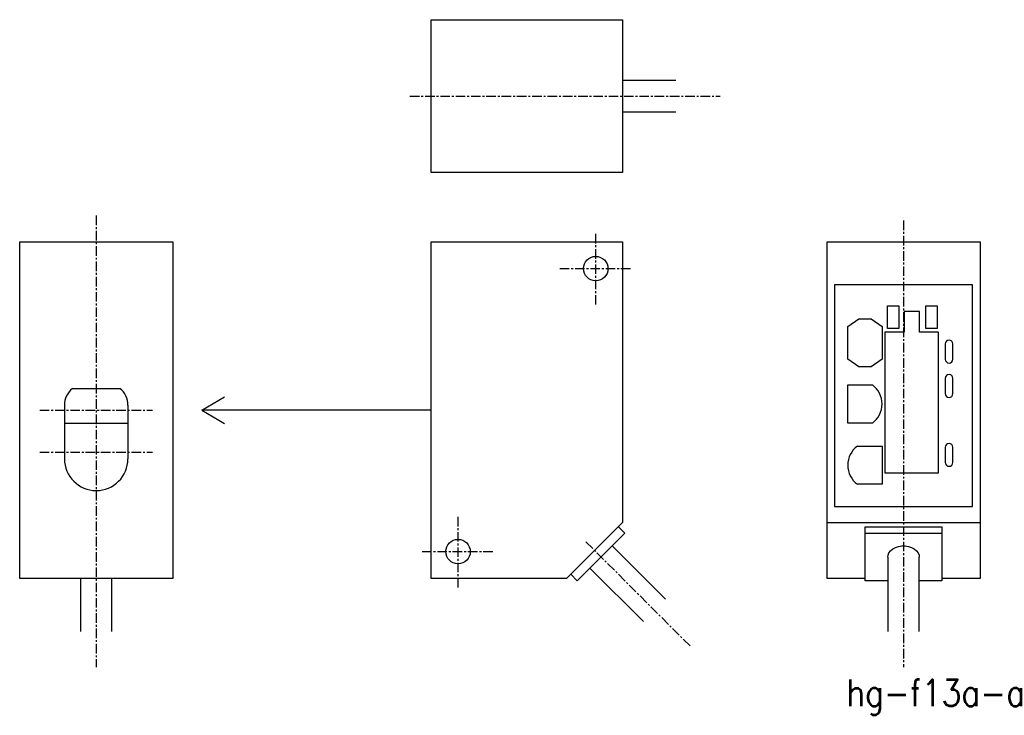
# Model space of a CAD drawing. Extents: x -204 to 129, y -525 to 91.
import ezdxf

# ---------------------------------------------------------------- set-up
doc = ezdxf.new("R2010")
doc.units = 0
doc.linetypes.add('CENTER', pattern=[2, 1.25, -0.25, 0.25, -0.25])
doc.layers.get('0').update_dxf_attribs({"linetype": 'CONTINUOUS'})
doc.styles.get("Standard").update_dxf_attribs({"font": 'ROMANS.SHX', "bigfont": 'EXTFONT.SHX'})

msp = doc.modelspace()

# ---------------------------------------------------------------- linework, layer by layer
at = {"color": 7, "linetype": 'CONTINUOUS'}
for p, q in [((53.79, 90.64), (78.79, 90.64)), ((53.79, 70.64), (53.79, 90.64)), ((78.79, 90.64), (78.79, 70.64)), ((85.75, 82.69), (78.79, 82.69)), ((78.79, 78.59), (85.75, 78.59)), ((78.79, 70.64), (53.79, 70.64)), ((0, 17.59), (0, 61.59)), ((0, 61.59), (20, 61.59)), ((20, 61.59), (20, 17.59)), ((53.79, 61.59), (78.79, 61.59)), ((53.79, 17.59), (53.79, 61.59)), ((78.79, 61.59), (78.79, 24.88)), ((105.52, 17.59), (105.52, 61.59)), ((105.52, 61.59), (125.52, 61.59)), ((125.52, 61.59), (125.52, 17.59)), ((124.52, 55.99), (106.52, 55.99)), ((106.52, 55.99), (106.52, 26.99)), ((124.52, 26.99), (124.52, 55.99)), ((113.42, 50.24), (113.42, 53.24)), ((113.42, 53.24), (114.92, 53.24)), ((114.92, 53.24), (114.92, 50.24)), ((118.42, 50.24), (118.42, 53.24)), ((118.42, 53.24), (119.92, 53.24)), ((119.92, 53.24), (119.92, 50.24)), ((108.22, 50.54), (109.66, 51.51)), ((109.66, 51.51), (111.29, 51.51)), ((111.29, 51.51), (112.72, 50.54)), ((117.59, 52.49), (115.59, 52.49)), ((115.59, 52.49), (115.59, 49.79)), ((117.59, 49.79), (117.59, 52.49)), ((108.22, 46.24), (108.22, 50.54)), ((112.72, 50.54), (112.72, 46.24)), ((114.92, 50.24), (113.42, 50.24)), ((119.92, 50.24), (118.42, 50.24)), ((113.09, 49.79), (113.09, 31.39)), ((115.59, 49.79), (113.09, 49.79)), ((120.09, 49.79), (117.59, 49.79)), ((120.09, 31.39), (120.09, 49.79)), ((120.97, 48.24), (120.97, 46.24)), ((121.97, 46.24), (121.97, 48.24)), ((109.66, 45.26), (108.22, 46.24)), ((111.29, 45.26), (109.66, 45.26)), ((112.72, 46.24), (111.29, 45.26)), ((108.22, 42.89), (111.46, 42.89)), ((108.22, 37.89), (108.22, 42.89)), ((120.97, 43.74), (120.97, 41.74)), ((121.97, 41.74), (121.97, 43.74)), ((6.9, 42.43), (13.1, 42.43)), ((111.46, 37.89), (108.22, 37.89)), ((109.49, 34.89), (112.72, 34.89)), ((112.72, 34.89), (112.72, 29.89)), ((120.97, 34.74), (120.97, 32.74)), ((121.97, 32.74), (121.97, 34.74)), ((113.09, 31.39), (120.09, 31.39)), ((112.72, 29.89), (109.49, 29.89)), ((106.52, 26.99), (124.52, 26.99)), ((78.79, 24.88), (71.49, 17.59)), ((105.52, 24.88), (125.52, 24.88)), ((72.88, 17.27), (79.1, 23.5)), ((79.1, 23.5), (78.25, 24.34)), ((110.52, 17.27), (110.52, 24.34)), ((110.52, 24.34), (120.52, 24.34)), ((110.52, 23.5), (120.52, 23.5)), ((120.52, 24.34), (120.52, 17.27)), ((84.42, 14.85), (77.44, 21.83)), ((113.47, 20.38), (113.5, 20.62)), ((113.5, 20.62), (113.62, 20.92)), ((113.62, 20.92), (113.83, 21.2)), ((113.83, 21.2), (114.11, 21.44)), ((114.11, 21.44), (114.47, 21.63)), ((114.47, 21.63), (114.87, 21.76)), ((114.87, 21.76), (115.3, 21.83)), ((115.3, 21.83), (115.74, 21.83)), ((115.74, 21.83), (116.18, 21.76)), ((116.18, 21.76), (116.58, 21.63)), ((116.58, 21.63), (116.93, 21.44)), ((116.93, 21.44), (117.22, 21.2)), ((117.22, 21.2), (117.43, 20.92)), ((117.43, 20.92), (117.55, 20.62)), ((117.55, 20.62), (117.57, 20.38)), ((113.47, 20.38), (113.47, 10.63)), ((117.57, 10.63), (117.57, 20.38)), ((72.03, 18.12), (72.88, 17.27)), ((74.54, 18.94), (81.52, 11.95)), ((20, 17.59), (0, 17.59)), ((7.95, 17.59), (7.95, 10.63)), ((12.05, 10.63), (12.05, 17.59)), ((71.49, 17.59), (53.79, 17.59)), ((110.52, 17.59), (105.52, 17.59)), ((113.47, 17.27), (110.52, 17.27)), ((120.52, 17.27), (117.57, 17.27)), ((125.52, 17.59), (120.52, 17.59))]:
    msp.add_line(p, q, dxfattribs=at)
at = {"color": 4, "linetype": 'CENTER'}
for p, q in [((50.99, 80.64), (91.57, 80.64)), ((10, 65.02), (10, 5.97)), ((115.52, 64.38), (115.52, 5.97)), ((75.29, 53.39), (75.29, 62.78)), ((70.59, 58.09), (79.98, 58.09)), ((2.62, 39.59), (17.38, 39.59)), ((2.62, 34.09), (17.38, 34.09)), ((57.29, 16.39), (57.29, 25.78)), ((74.01, 22.36), (87.72, 8.65)), ((52.59, 21.09), (61.98, 21.09))]:
    msp.add_line(p, q, dxfattribs=at)
at = {"color": 4, "linetype": 'CONTINUOUS'}
for p, q in [((23.79, 39.59), (26.79, 41.32)), ((53.79, 39.59), (23.79, 39.59)), ((23.79, 39.59), (26.79, 37.85))]:
    msp.add_line(p, q, dxfattribs=at)
for p, q in [((5.85, 40.23), (5.85, 33.22)), ((14.15, 40.23), (14.15, 33.22)), ((5.85, 37.9), (14.15, 37.9))]:
    msp.add_line(p, q)
at = {"color": 7, "linetype": 'CONTINUOUS'}
for centre in [(75.29, 58.09), (57.29, 21.09)]:
    msp.add_circle(centre, 1.6, dxfattribs=at)
for centre, radius, start, end in [((121.47, 48.24), 0.5, 0, 180), ((121.47, 46.24), 0.5, 180, 0), ((121.47, 43.74), 0.5, 0, 180), ((109.61, 40.39), 3.11, 306.5115, 53.4885), ((121.47, 41.74), 0.5, 180, 0), ((111.34, 32.39), 3.11, 126.5115, 233.4885), ((121.47, 34.74), 0.5, 0, 180), ((121.47, 32.74), 0.5, 180, 0)]:
    msp.add_arc(centre, radius, start, end, dxfattribs=at)
for centre, radius, start, end in [((8.68, 40.23), 2.83, 129.0893, 180), ((11.32, 40.23), 2.83, 0, 50.9107), ((10, 33.22), 4.15, 180, 0)]:
    msp.add_arc(centre, radius, start, end)

# ---------------------------------------------------------------- texts
at = {"color": 2, "linetype": 'CONTINUOUS'}
msp.add_text('hg-f13a-a', height=3.5, dxfattribs=at).set_placement((107.94, 0.88))

doc.saveas('drawing.dxf')
